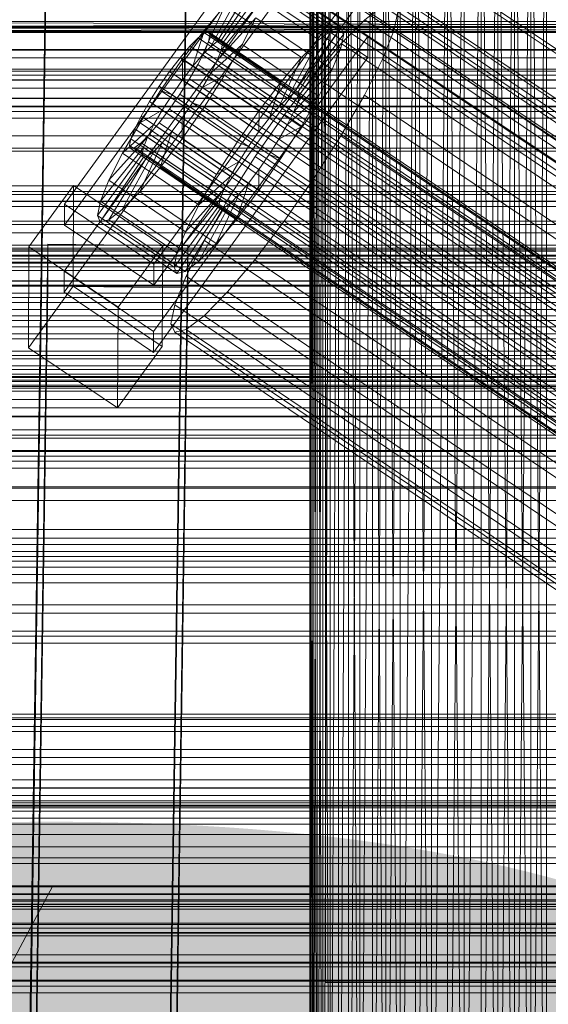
# Model space of a CAD drawing. Header units: millimetres. Extents: x -1970 to 61924, y -58230 to 6847.
# Tile 118 of 256: x -379 to -311, y -33993 to -33866. Entities that reach past the tile are written whole.
import ezdxf

# ---------------------------------------------------------------- set-up
doc = ezdxf.new("R2010")
doc.units = ezdxf.units.MM
for name, color, linetype, lineweight in [('COTAS_O', 1, 'Continuous', 0), ('COTAS_P', 1, 'Continuous', 0), ('frontal_briquetadora', 7, 'Continuous', 0), ('frontal_C01', 7, 'Continuous', 0), ('frontal_C02', 7, 'Continuous', 0), ('frontal_C03', 7, 'Continuous', 0), ('frontal_secador', 7, 'Continuous', 0)]:
    doc.layers.add(name, color=color, linetype=linetype, lineweight=lineweight)
doc.dimstyles.new('R19_100', dxfattribs={"dimtxt": 250, "dimasz": 150, "dimexe": 150, "dimexo": 80, "dimgap": 100, "dimtad": 1, "dimtih": 1, "dimtoh": 1, "dimdsep": 46, "dimcen": 0.09, "dimadec": 0, "dimazin": 0, "dimtfac": 1, "dimtdec": 4, "dimtofl": 0, "dimtmove": 0, "dimatfit": 3, "dimfxl": 1, "dimtolj": 1, "dimtzin": 0, "dimarcsym": 0})

# ---------------------------------------------------------------- blocks, each defined once
blk = doc.blocks.new('DIM_R26_46')
at = {"layer": 'COTAS_O'}
for p, q in [((-1725, -33700), (-1575, -33655)), ((1725, -33700), (1575, -33655)), ((-1725, -34400), (-1725, -33700)), ((-1725, -33700), (1725, -33700)), ((-1725, -33700), (-1575, -33745)), ((1725, -33700), (1575, -33745)), ((1725, -34400), (1725, -33700))]:
    blk.add_line(p, q, dxfattribs=at)
blk.add_text('3450 O', height=250, dxfattribs=at).set_placement((0, -33600))
blk = doc.blocks.new('DIM_R26_47')
at = {"layer": 'COTAS_P'}
for p, q in [((-850, -33400), (-150, -33400)), ((-150, -33400), (-195, -33550)), ((-150, -36000), (-150, -33400)), ((-150, -33400), (-105, -33550)), ((-150, -36000), (-195, -35850)), ((-150, -36000), (-105, -35850)), ((-850, -36000), (-150, -36000))]:
    blk.add_line(p, q, dxfattribs=at)
blk.add_text('2600 P', height=250, rotation=90, dxfattribs=at).set_placement((-250, -34700))
blk = doc.blocks.new('DIM_R26_48')
at = {"layer": 'COTAS_O'}
for p, q in [((-650, -33700), (50, -33700)), ((50, -33700), (5, -33850)), ((50, -34900), (50, -33700)), ((50, -33700), (95, -33850)), ((50, -34900), (5, -34750)), ((50, -34900), (95, -34750)), ((-650, -34900), (50, -34900))]:
    blk.add_line(p, q, dxfattribs=at)
blk.add_text('1200 O', height=250, rotation=90, dxfattribs=at).set_placement((-50, -34300))
blk = doc.blocks.new('DIM_R26_49')
at = {"layer": 'COTAS_O'}
for p, q in [((-650, -34200), (-500, -34155)), ((650, -34200), (500, -34155)), ((-650, -34900), (-650, -34200)), ((-650, -34200), (650, -34200)), ((-650, -34200), (-500, -34245)), ((650, -34200), (500, -34245)), ((650, -34900), (650, -34200))]:
    blk.add_line(p, q, dxfattribs=at)
blk.add_text('1300 O', height=250, dxfattribs=at).set_placement((0, -34100))

msp = doc.modelspace()

# ---------------------------------------------------------------- linework, layer by layer
at = {"layer": 'frontal_briquetadora'}
for p, q in [((-340, -33818), (-340, -33990)), ((-341.894, -33820), (-342, -34060)), ((-342, -33820), (-342, -34060)), ((-342, -33820), (-341.894, -34060)), ((-341.577, -33820), (-341.894, -34060)), ((-341.894, -33820), (-341.894, -34060)), ((-341.894, -33820), (-341.577, -34060)), ((-341.053, -33820), (-341.577, -34060)), ((-341.577, -33820), (-341.577, -34060)), ((-341.577, -33820), (-341.053, -34060)), ((-340.325, -33820), (-341.053, -34060)), ((-341.053, -33820), (-341.053, -34060)), ((-341.053, -33820), (-340.325, -34060)), ((-339.402, -33820), (-340.325, -34060)), ((-340.325, -33820), (-340.325, -34060)), ((-340.325, -33820), (-339.402, -34060)), ((-338.292, -33820), (-339.402, -34060)), ((-339.402, -33820), (-339.402, -34060)), ((-337.006, -33820), (-338.292, -34060)), ((-338.292, -33820), (-338.292, -34060)), ((-335.556, -33820), (-337.006, -34060)), ((-337.006, -33820), (-337.006, -34060)), ((-337.006, -33820), (-335.556, -34060)), ((-333.957, -33820), (-335.556, -34060)), ((-335.556, -33820), (-335.556, -34060)), ((-332.223, -33820), (-333.957, -34060)), ((-333.957, -34060), (-333.957, -33820)), ((-333.957, -33820), (-332.223, -34060)), ((-330.371, -33820), (-332.223, -34060)), ((-332.223, -34060), (-332.223, -33820)), ((-332.223, -33820), (-330.371, -34060)), ((-328.419, -33820), (-330.371, -34060)), ((-330.371, -34060), (-330.371, -33820)), ((-326.386, -33820), (-328.419, -34060)), ((-328.419, -34060), (-328.419, -33820)), ((-328.419, -33820), (-326.386, -34060)), ((-324.292, -33820), (-326.386, -34060)), ((-326.386, -34060), (-326.386, -33820)), ((-322.156, -33820), (-324.292, -34060)), ((-324.292, -34060), (-324.292, -33820)), ((-324.292, -33820), (-322.156, -34060)), ((-320, -33820), (-322.156, -34060)), ((-322.156, -34060), (-322.156, -33820)), ((-320, -34060), (-320, -33820)), ((-317.844, -33820), (-320, -34060)), ((-317.844, -34060), (-320, -33820)), ((-317.844, -33820), (-317.844, -34060)), ((-317.844, -34060), (-315.708, -33820)), ((-315.708, -34060), (-317.844, -33820)), ((-315.708, -33820), (-315.708, -34060)), ((-315.708, -34060), (-313.614, -33820)), ((-313.614, -34060), (-315.708, -33820)), ((-313.614, -33820), (-313.614, -34060)), ((-313.614, -34060), (-311.581, -33820)), ((-311.581, -34060), (-313.614, -33820)), ((-311.581, -33820), (-311.581, -34060)), ((-210, -33866.629), (-430, -33866.629)), ((-210, -33866.629), (-430, -33867.416)), ((-210, -33867.416), (-430, -33866.629)), ((-210, -33867.416), (-430, -33867.416)), ((-210, -33867.416), (-430, -33867.891)), ((-210, -33867.891), (-430, -33867.416)), ((-210, -33867.891), (-430, -33867.891)), ((-210, -33867.891), (-430, -33868.05)), ((-210, -33868.05), (-430, -33867.891)), ((-210, -33868.05), (-430, -33868.05)), ((-338.019, -33990), (-340, -33990)), ((-332.47, -33990), (-338.019, -33990)), ((-324.45, -33990), (-332.47, -33990)), ((-315.55, -33990), (-324.45, -33990)), ((-307.53, -33990), (-315.55, -33990))]:
    msp.add_line(p, q, dxfattribs=at)
at = {"layer": 'frontal_C01'}
for p, q in [((-373.501, -33890.064), (-345.969, -33852.21)), ((-345.981, -33854.906), (-373.513, -33892.761)), ((-373.539, -33898.692), (-346.008, -33860.838)), ((-334.501, -33859.946), (-362.033, -33897.801)), ((-353.378, -33869.079), (-347.835, -33860.764)), ((-347.835, -33860.764), (-338.005, -33867.395)), ((-346.008, -33860.838), (-334.539, -33868.574)), ((-353.892, -33869.203), (-348.918, -33861.025)), ((-353.205, -33869.465), (-347.47, -33861.579)), ((-348.918, -33861.025), (-339.088, -33867.656)), ((-347.47, -33861.579), (-337.64, -33868.21)), ((-362.045, -33900.497), (-334.513, -33862.643)), ((-354.71, -33869.828), (-350.645, -33862.346)), ((-353.384, -33870.335), (-347.847, -33863.416)), ((-350.645, -33862.346), (-340.816, -33868.977)), ((-347.847, -33863.416), (-338.017, -33870.047)), ((-346.02, -33863.534), (-373.551, -33901.388)), ((-355.777, -33870.913), (-352.899, -33864.635)), ((-352.899, -33864.635), (-355.525, -33867.737)), ((-352.899, -33864.635), (-343.069, -33871.266)), ((-334.551, -33871.27), (-346.02, -33863.534)), ((-332.629, -33864.633), (-334.938, -33866.398)), ((-332.629, -33864.633), (-148.32, -33988.968)), ((-331.181, -33864.284), (-146.872, -33988.618)), ((-331.197, -33867.828), (-330.692, -33865.373)), ((-330.692, -33865.373), (-146.383, -33989.708)), ((-353.902, -33871.63), (-348.941, -33866.148)), ((-350.678, -33869.59), (-348.941, -33866.148)), ((-348.941, -33866.148), (-339.111, -33872.779)), ((-334.938, -33866.398), (-337.95, -33869.458)), ((-334.938, -33866.398), (-150.629, -33990.733)), ((-355.525, -33867.737), (-358.345, -33871.44)), ((-357.021, -33872.382), (-355.525, -33867.737)), ((-355.53, -33868.098), (-356.348, -33868.723)), ((-355.017, -33867.974), (-355.53, -33868.098)), ((-355.53, -33868.098), (-141.731, -34012.326)), ((-355.525, -33867.737), (-345.695, -33874.368)), ((-355.022, -33869.23), (-354.844, -33868.36)), ((-354.844, -33868.36), (-355.017, -33867.974)), ((-355.017, -33867.974), (-141.218, -34012.202)), ((-354.844, -33868.36), (-141.045, -34012.589)), ((-339.088, -33867.656), (-344.062, -33875.834)), ((-338.005, -33867.395), (-343.549, -33875.71)), ((-337.64, -33868.21), (-343.376, -33876.097)), ((-340.816, -33868.977), (-339.088, -33867.656)), ((-339.088, -33867.656), (-338.005, -33867.395)), ((-337.64, -33868.21), (-338.017, -33870.047)), ((-338.005, -33867.395), (-337.64, -33868.21)), ((-332.659, -33871.481), (-331.197, -33867.828)), ((-331.197, -33867.828), (-146.887, -33992.163)), ((-334.539, -33868.574), (-362.071, -33906.429)), ((-357.415, -33869.808), (-358.659, -33871.277)), ((-356.348, -33868.723), (-357.415, -33869.808)), ((-357.415, -33869.808), (-143.617, -34014.036)), ((-356.348, -33868.723), (-142.549, -34012.952)), ((-355.777, -33870.913), (-354.71, -33869.828)), ((-355.541, -33870.524), (-355.022, -33869.23)), ((-355.022, -33869.23), (-141.224, -34013.458)), ((-354.725, -33873.26), (-350.678, -33869.59)), ((-354.71, -33869.828), (-353.892, -33869.203)), ((-344.88, -33876.46), (-354.71, -33869.828)), ((-353.892, -33869.203), (-353.378, -33869.079)), ((-344.062, -33875.834), (-353.892, -33869.203)), ((-353.205, -33869.465), (-353.384, -33870.335)), ((-343.549, -33875.71), (-353.378, -33869.079)), ((-353.378, -33869.079), (-353.205, -33869.465)), ((-343.376, -33876.097), (-353.205, -33869.465)), ((-352.938, -33873.508), (-350.678, -33869.59)), ((-350.678, -33869.59), (-340.848, -33876.221)), ((-340.816, -33868.977), (-344.88, -33876.46)), ((-343.069, -33871.266), (-340.816, -33868.977)), ((-337.95, -33869.458), (-341.461, -33873.605)), ((-337.95, -33869.458), (-153.641, -33993.793)), ((-334.539, -33868.574), (-334.551, -33871.27)), ((-357.021, -33872.382), (-355.777, -33870.913)), ((-356.363, -33872.155), (-355.541, -33870.524)), ((-345.947, -33877.544), (-355.777, -33870.913)), ((-355.541, -33870.524), (-141.742, -34014.753)), ((-353.384, -33870.335), (-353.902, -33871.63)), ((-343.554, -33876.967), (-353.384, -33870.335)), ((-338.017, -33870.047), (-343.554, -33876.967)), ((-338.017, -33870.047), (-339.111, -33872.779)), ((-362.083, -33909.125), (-334.551, -33871.27)), ((-358.345, -33871.44), (-361.166, -33875.493)), ((-358.659, -33871.277), (-359.995, -33873.031)), ((-358.659, -33871.277), (-144.861, -34015.505)), ((-358.345, -33871.44), (-358.357, -33874.137)), ((-348.515, -33878.072), (-358.345, -33871.44)), ((-357.434, -33874.011), (-356.363, -33872.155)), ((-356.363, -33872.155), (-142.565, -34016.383)), ((-353.902, -33871.63), (-354.725, -33873.26)), ((-344.073, -33878.261), (-353.902, -33871.63)), ((-343.069, -33871.266), (-345.947, -33877.544)), ((-345.695, -33874.368), (-343.069, -33871.266)), ((-334.981, -33876.083), (-332.659, -33871.481)), ((-332.659, -33871.481), (-148.35, -33995.816)), ((-359.995, -33873.031), (-361.332, -33874.951)), ((-146.196, -34017.26), (-359.995, -33873.031)), ((-358.357, -33874.137), (-357.021, -33872.382)), ((-347.191, -33879.013), (-357.021, -33872.382)), ((-354.725, -33873.26), (-355.796, -33875.116)), ((-355.796, -33875.116), (-352.938, -33873.508)), ((-355.569, -33877.633), (-352.938, -33873.508)), ((-344.895, -33879.891), (-354.725, -33873.26)), ((-352.938, -33873.508), (-343.108, -33880.139)), ((-341.461, -33873.605), (-345.231, -33878.556)), ((-339.111, -33872.779), (-344.073, -33878.261)), ((-341.461, -33873.605), (-157.152, -33997.94)), ((-339.111, -33872.779), (-340.848, -33876.221)), ((-359.693, -33876.056), (-358.357, -33874.137)), ((-358.68, -33875.965), (-357.434, -33874.011)), ((-358.357, -33874.137), (-348.527, -33880.768)), ((-357.434, -33874.011), (-143.635, -34018.239)), ((-348.515, -33878.072), (-345.695, -33874.368)), ((-345.695, -33874.368), (-347.191, -33879.013)), ((-361.166, -33875.493), (-363.797, -33879.619)), ((-361.332, -33874.951), (-362.578, -33876.905)), ((-361.332, -33874.951), (-147.533, -34019.179)), ((-359.693, -33876.056), (-361.166, -33875.493)), ((-361.166, -33875.493), (-351.336, -33882.124)), ((-360.939, -33878.011), (-359.693, -33876.056)), ((-360.017, -33877.884), (-358.68, -33875.965)), ((-349.863, -33882.687), (-359.693, -33876.056)), ((-358.68, -33875.965), (-144.881, -34020.193)), ((-355.796, -33875.116), (-357.042, -33877.07)), ((-345.966, -33881.747), (-355.796, -33875.116)), ((-344.062, -33875.834), (-344.88, -33876.46)), ((-343.549, -33875.71), (-344.062, -33875.834)), ((-343.554, -33876.967), (-343.376, -33876.097)), ((-343.376, -33876.097), (-343.549, -33875.71)), ((-338.003, -33881.32), (-334.981, -33876.083)), ((-334.981, -33876.083), (-150.672, -34000.418)), ((-362.578, -33876.905), (-363.648, -33878.761)), ((-362.578, -33876.905), (-148.779, -34021.134)), ((-357.042, -33877.07), (-358.378, -33878.99)), ((-357.042, -33877.07), (-355.569, -33877.633)), ((-347.212, -33883.701), (-357.042, -33877.07)), ((-344.88, -33876.46), (-345.947, -33877.544)), ((-340.848, -33876.221), (-344.895, -33879.891)), ((-344.073, -33878.261), (-343.554, -33876.967)), ((-340.848, -33876.221), (-343.108, -33880.139)), ((-360.939, -33878.011), (-363.797, -33879.619)), ((-362.01, -33879.866), (-360.939, -33878.011)), ((-361.352, -33879.639), (-360.017, -33877.884)), ((-351.109, -33884.642), (-360.939, -33878.011)), ((-360.017, -33877.884), (-146.218, -34022.113)), ((-358.39, -33881.686), (-355.569, -33877.633)), ((-355.569, -33877.633), (-345.739, -33884.264)), ((-351.336, -33882.124), (-348.515, -33878.072)), ((-345.231, -33878.556), (-349.002, -33883.974)), ((-348.527, -33880.768), (-348.515, -33878.072)), ((-345.947, -33877.544), (-347.191, -33879.013)), ((-160.922, -34002.891), (-345.231, -33878.556)), ((-344.895, -33879.891), (-344.073, -33878.261)), ((-363.797, -33879.619), (-366.057, -33883.536)), ((-362.01, -33879.866), (-366.057, -33883.536)), ((-363.648, -33878.761), (-364.471, -33880.391)), ((-363.797, -33879.619), (-353.967, -33886.25)), ((-363.648, -33878.761), (-149.85, -34022.989)), ((-362.833, -33881.497), (-362.01, -33879.866)), ((-362.596, -33881.108), (-361.352, -33879.639)), ((-352.18, -33886.497), (-362.01, -33879.866)), ((-361.352, -33879.639), (-147.554, -34023.867)), ((-358.378, -33878.99), (-359.714, -33880.744)), ((-358.378, -33878.99), (-358.39, -33881.686)), ((-348.548, -33885.621), (-358.378, -33878.99)), ((-347.191, -33879.013), (-348.527, -33880.768)), ((-345.966, -33881.747), (-344.895, -33879.891)), ((-364.471, -33880.391), (-364.989, -33881.686)), ((-364.471, -33880.391), (-150.672, -34024.62)), ((-363.664, -33882.193), (-362.596, -33881.108)), ((-362.596, -33881.108), (-148.798, -34025.337)), ((-359.714, -33880.744), (-361.21, -33885.389)), ((-359.714, -33880.744), (-360.958, -33882.213)), ((-349.884, -33887.375), (-359.714, -33880.744)), ((-348.527, -33880.768), (-349.863, -33882.687)), ((-343.108, -33880.139), (-345.966, -33881.747)), ((-343.108, -33880.139), (-345.739, -33884.264)), ((-362.833, -33881.497), (-367.794, -33886.978)), ((-364.989, -33881.686), (-365.168, -33882.556)), ((-364.989, -33881.686), (-151.191, -34025.914)), ((-364.482, -33882.818), (-363.664, -33882.193)), ((-360.958, -33882.213), (-363.836, -33888.492)), ((-363.664, -33882.193), (-149.865, -34026.421)), ((-363.351, -33882.791), (-362.833, -33881.497)), ((-353.003, -33888.128), (-362.833, -33881.497)), ((-360.958, -33882.213), (-362.025, -33883.298)), ((-361.21, -33885.389), (-358.39, -33881.686)), ((-351.128, -33888.845), (-360.958, -33882.213)), ((-358.39, -33881.686), (-348.56, -33888.317)), ((-353.967, -33886.25), (-351.336, -33882.124)), ((-351.336, -33882.124), (-349.863, -33882.687)), ((-347.212, -33883.701), (-345.966, -33881.747)), ((-341.52, -33886.835), (-338.003, -33881.32)), ((-338.003, -33881.32), (-153.694, -34005.655)), ((-363.53, -33883.661), (-369.265, -33891.547)), ((-363.351, -33882.791), (-368.888, -33889.711)), ((-366.057, -33883.536), (-367.794, -33886.978)), ((-362.025, -33883.298), (-366.09, -33890.781)), ((-366.057, -33883.536), (-356.228, -33890.167)), ((-365.168, -33882.556), (-364.995, -33882.942)), ((-365.168, -33882.556), (-151.369, -34026.784)), ((-364.995, -33882.942), (-364.482, -33882.818)), ((-364.995, -33882.942), (-151.196, -34027.17)), ((-364.482, -33882.818), (-150.683, -34027.046)), ((-363.53, -33883.661), (-363.351, -33882.791)), ((-363.357, -33884.047), (-363.53, -33883.661)), ((-353.7, -33890.292), (-363.53, -33883.661)), ((-353.521, -33889.422), (-363.351, -33882.791)), ((-362.025, -33883.298), (-362.843, -33883.923)), ((-352.196, -33889.929), (-362.025, -33883.298)), ((-349.863, -33882.687), (-351.109, -33884.642)), ((-348.548, -33885.621), (-347.212, -33883.701)), ((-345.739, -33884.264), (-347.212, -33883.701)), ((-363.357, -33884.047), (-368.9, -33892.362)), ((-362.843, -33883.923), (-367.817, -33892.101)), ((-362.843, -33883.923), (-363.357, -33884.047)), ((-353.527, -33890.678), (-363.357, -33884.047)), ((-353.014, -33890.554), (-362.843, -33883.923)), ((-353.967, -33886.25), (-351.109, -33884.642)), ((-349.002, -33883.974), (-352.519, -33889.49)), ((-351.109, -33884.642), (-352.18, -33886.497)), ((-349.002, -33883.974), (-164.693, -34008.309)), ((-345.739, -33884.264), (-348.56, -33888.317)), ((-363.836, -33888.492), (-361.21, -33885.389)), ((-361.21, -33885.389), (-351.38, -33892.021)), ((-356.228, -33890.167), (-353.967, -33886.25)), ((-349.884, -33887.375), (-348.548, -33885.621)), ((-348.56, -33888.317), (-348.548, -33885.621)), ((-367.794, -33886.978), (-368.888, -33889.711)), ((-367.794, -33886.978), (-357.964, -33893.61)), ((-356.228, -33890.167), (-352.18, -33886.497)), ((-352.18, -33886.497), (-353.003, -33888.128)), ((-351.38, -33892.021), (-349.884, -33887.375)), ((-351.128, -33888.845), (-349.884, -33887.375)), ((-345.291, -33892.253), (-341.52, -33886.835)), ((-341.52, -33886.835), (-157.211, -34011.17)), ((-378.086, -33895.565), (-372.35, -33887.678)), ((-372.408, -33900.62), (-372.35, -33887.678)), ((-372.35, -33887.678), (-360.882, -33895.415)), ((-366.09, -33890.781), (-363.836, -33888.492)), ((-363.836, -33888.492), (-354.006, -33895.123)), ((-357.964, -33893.61), (-353.003, -33888.128)), ((-353.003, -33888.128), (-353.521, -33889.422)), ((-348.56, -33888.317), (-351.38, -33892.021)), ((-368.888, -33889.711), (-369.265, -33891.547)), ((-368.888, -33889.711), (-359.058, -33896.342)), ((-359.058, -33896.342), (-353.521, -33889.422)), ((-356.26, -33897.412), (-352.196, -33889.929)), ((-352.519, -33889.49), (-355.541, -33894.727)), ((-354.006, -33895.123), (-351.128, -33888.845)), ((-353.521, -33889.422), (-353.7, -33890.292)), ((-353.014, -33890.554), (-352.196, -33889.929)), ((-352.519, -33889.49), (-168.21, -34013.824)), ((-352.196, -33889.929), (-351.128, -33888.845)), ((-373.501, -33890.064), (-373.513, -33892.761)), ((-362.033, -33897.801), (-373.501, -33890.064)), ((-367.817, -33892.101), (-366.09, -33890.781)), ((-366.09, -33890.781), (-356.26, -33897.412)), ((-359.436, -33898.178), (-353.7, -33890.292)), ((-359.07, -33898.994), (-353.527, -33890.678)), ((-357.987, -33898.732), (-353.014, -33890.554)), ((-357.964, -33893.61), (-356.228, -33890.167)), ((-353.7, -33890.292), (-353.527, -33890.678)), ((-353.527, -33890.678), (-353.014, -33890.554)), ((-369.265, -33891.547), (-368.9, -33892.362)), ((-369.265, -33891.547), (-359.436, -33898.178)), ((-368.9, -33892.362), (-367.817, -33892.101)), ((-368.9, -33892.362), (-359.07, -33898.994)), ((-367.817, -33892.101), (-357.987, -33898.732)), ((-351.38, -33892.021), (-354.006, -33895.123)), ((-349.061, -33897.204), (-345.291, -33892.253)), ((-345.291, -33892.253), (-160.982, -34016.588)), ((-373.513, -33892.761), (-362.045, -33900.497)), ((-359.058, -33896.342), (-357.964, -33893.61)), ((-355.541, -33894.727), (-357.863, -33899.328)), ((-355.541, -33894.727), (-171.232, -34019.061)), ((-378.512, -34090.309), (-375.644, -33895.198)), ((-378.086, -33895.565), (-378.143, -33908.506)), ((-366.618, -33903.301), (-378.086, -33895.565)), ((-375.644, -33900.591), (-375.644, -33895.198)), ((-375.644, -33895.198), (-357.646, -33895.444)), ((-360.882, -33895.415), (-366.618, -33903.301)), ((-360.882, -33895.415), (-360.939, -33908.356)), ((-357.646, -33895.444), (-360.514, -34090.554)), ((-359.436, -33898.178), (-359.058, -33896.342)), ((-357.646, -33895.444), (-357.646, -33900.836)), ((-354.006, -33895.123), (-356.26, -33897.412)), ((-356.26, -33897.412), (-357.987, -33898.732)), ((-352.572, -33901.351), (-349.061, -33897.204)), ((-349.061, -33897.204), (-164.752, -34021.539)), ((-373.539, -33898.692), (-373.551, -33901.388)), ((-362.071, -33906.429), (-373.539, -33898.692)), ((-362.045, -33900.497), (-362.033, -33897.801)), ((-359.07, -33898.994), (-359.436, -33898.178)), ((-357.987, -33898.732), (-359.07, -33898.994)), ((-357.863, -33899.328), (-359.326, -33902.981)), ((-357.863, -33899.328), (-173.554, -34023.663)), ((-378.512, -34095.702), (-375.644, -33900.591)), ((-372.408, -33900.62), (-378.143, -33908.506)), ((-357.646, -33900.836), (-375.644, -33900.591)), ((-373.551, -33901.388), (-362.083, -33909.125)), ((-360.939, -33908.356), (-372.408, -33900.62)), ((-360.514, -34095.947), (-357.646, -33900.836)), ((-355.584, -33904.411), (-352.572, -33901.351)), ((-352.572, -33901.351), (-168.263, -34025.686)), ((-366.675, -33916.243), (-366.618, -33903.301)), ((-359.326, -33902.981), (-359.83, -33905.436)), ((-359.326, -33902.981), (-175.016, -34027.316)), ((-357.893, -33906.176), (-355.584, -33904.411)), ((-355.584, -33904.411), (-171.275, -34028.746)), ((-362.083, -33909.125), (-362.071, -33906.429)), ((-359.83, -33905.436), (-359.341, -33906.526)), ((-359.83, -33905.436), (-175.521, -34029.771)), ((-359.341, -33906.526), (-357.893, -33906.176)), ((-357.893, -33906.176), (-173.584, -34030.511)), ((-359.341, -33906.526), (-175.032, -34030.861)), ((-378.143, -33908.506), (-366.675, -33916.243)), ((-366.675, -33916.243), (-360.939, -33908.356)), ((980, -33912.304), (-980, -33912.304)), ((980, -33917.304), (-980, -33917.304))]:
    msp.add_line(p, q, dxfattribs=at)
at = {"layer": 'frontal_C02'}
for p, q in [((-355.541, -33840.521), (-171.232, -33963.775)), ((-378.512, -34034.638), (-375.644, -33841.233)), ((-357.646, -33841.476), (-360.514, -34034.881)), ((-349.061, -33844.285), (-164.752, -33967.54)), ((-357.863, -33845.244), (-173.554, -33968.499)), ((-378.512, -34040.599), (-375.644, -33847.194)), ((-360.514, -34040.842), (-357.646, -33847.437)), ((-352.572, -33848.318), (-168.263, -33971.572)), ((-359.326, -33849.053), (-175.016, -33972.308)), ((-359.83, -33851.689), (-175.521, -33974.944)), ((-355.584, -33851.227), (-171.275, -33974.481)), ((-359.341, -33852.972), (-175.032, -33976.227)), ((-357.893, -33852.814), (-173.584, -33976.069)), ((-450, -33876.51), (450, -33876.51)), ((450, -33888.432), (-450, -33888.432)), ((450, -33909.919), (-450, -33909.919)), ((-450, -33921.841), (450, -33921.841)), ((430, -33967.57), (-430, -33967.57)), ((430, -33972.57), (-430, -33972.57)), ((-430, -34080.57), (-375, -33977.57)), ((-375, -33977.57), (-430, -33977.57))]:
    msp.add_line(p, q, dxfattribs=at)
at = {"layer": 'frontal_C03'}
for p, q in [((1250, -33867.279), (-1250, -33867.279)), ((1250, -33867.932), (-1250, -33867.932)), ((1250, -33870.24), (-1250, -33870.24)), ((-1250, -33871.297), (1250, -33871.297)), ((-1250, -33872.731), (1250, -33872.731)), ((-1250, -33873.529), (1250, -33873.529)), ((-1250, -33874.113), (1250, -33874.113)), ((1250, -33874.149), (-1250, -33874.149)), ((1250, -33875.207), (-1250, -33875.207)), ((-1250, -33876.451), (1250, -33876.451)), ((1250, -33877.514), (-1250, -33877.514)), ((-1250, -33877.581), (1250, -33877.581)), ((1250, -33878.167), (-1250, -33878.167)), ((1250, -33879.049), (-1250, -33879.049)), ((-1250, -33881.3), (1250, -33881.3)), ((-1500, -33883.261), (1500, -33883.261)), ((-1250, -33882.897), (1250, -33882.897)), ((-1250, -33887.744), (1250, -33887.744)), ((1250, -33888.855), (-1250, -33888.855)), ((-1250, -33889.699), (1250, -33889.699)), ((1250, -33889.737), (-1250, -33889.737)), ((1250, -33890.39), (-1250, -33890.39)), ((1500, -33892.245), (-1500, -33892.245)), ((1250, -33892.697), (-1250, -33892.697)), ((-1250, -33893.755), (1250, -33893.755)), ((-1268, -33895.717), (1268, -33895.717)), ((-1268, -33895.941), (1268, -33895.941)), ((-1268, -33896.106), (1268, -33896.106)), ((-1250, -33895.344), (1250, -33895.344)), ((-1268, -33896.763), (1268, -33896.763)), ((-1268, -33897.081), (1268, -33897.081)), ((1250, -33896.607), (-1250, -33896.607)), ((1250, -33897.525), (-1250, -33897.525)), ((-1268, -33898.127), (1268, -33898.127)), ((-1268, -33898.576), (1268, -33898.576)), ((1250, -33897.664), (-1250, -33897.664)), ((-1268, -33899.939), (1268, -33899.939)), ((1250, -33899.972), (-1250, -33899.972)), ((-1268, -33900.489), (1268, -33900.489)), ((1250, -33900.625), (-1250, -33900.625)), ((-1268, -33902.077), (1268, -33902.077)), ((1268, -33902.69), (-1268, -33902.69)), ((1250, -33901.506), (-1250, -33901.506)), ((-1250, -33903.582), (1250, -33903.582)), ((-1268, -33904.394), (1268, -33904.394)), ((-1268, -33905.029), (1268, -33905.029)), ((-1250, -33905.841), (1250, -33905.841)), ((-1268, -33906.733), (1268, -33906.733)), ((-1268, -33907.346), (1268, -33907.346)), ((-1268, -33908.934), (1268, -33908.934)), ((-1268, -33909.484), (1268, -33909.484)), ((-1268, -33910.847), (1268, -33910.847)), ((-1268, -33911.296), (1268, -33911.296)), ((1250, -33911.313), (-1250, -33911.313)), ((-1268, -33912.342), (1268, -33912.342)), ((-1268, -33912.66), (1268, -33912.66)), ((-1250, -33911.898), (1250, -33911.898)), ((1250, -33912.194), (-1250, -33912.194)), ((-1268, -33913.317), (1268, -33913.317)), ((-1268, -33913.482), (1268, -33913.482)), ((-1268, -33913.706), (1268, -33913.706)), ((1250, -33912.848), (-1250, -33912.848)), ((-1250, -33914.079), (1250, -33914.079)), ((1250, -33915.155), (-1250, -33915.155)), ((-1250, -33916.212), (1250, -33916.212)), ((1500, -33917.367), (-1500, -33917.367)), ((1250, -33919.065), (-1250, -33919.065)), ((-1250, -33919.724), (1250, -33919.724)), ((1250, -33920.122), (-1250, -33920.122)), ((-1250, -33921.679), (1250, -33921.679)), ((1250, -33922.429), (-1250, -33922.429)), ((1250, -33923.083), (-1250, -33923.083)), ((1250, -33923.964), (-1250, -33923.964)), ((-1500, -33926.351), (1500, -33926.351)), ((-1250, -33926.526), (1250, -33926.526)), ((-1250, -33928.123), (1250, -33928.123)), ((-1250, -33931.843), (1250, -33931.843)), ((-1250, -33932.972), (1250, -33932.972)), ((1250, -33933.77), (-1250, -33933.77)), ((1250, -33934.652), (-1250, -33934.652)), ((-1250, -33935.31), (1250, -33935.31)), ((-1250, -33935.894), (1250, -33935.894)), ((-1250, -33936.692), (1250, -33936.692)), ((1250, -33937.613), (-1250, -33937.613)), ((-1250, -33938.67), (1250, -33938.67)), ((1250, -33941.522), (-1250, -33941.522)), ((1250, -33942.579), (-1250, -33942.579)), ((1250, -33944.887), (-1250, -33944.887)), ((1250, -33945.54), (-1250, -33945.54)), ((1250, -33946.422), (-1250, -33946.422)), ((-1500, -33955.526), (1500, -33955.526)), ((1250, -33956.228), (-1250, -33956.228)), ((1250, -33957.109), (-1250, -33957.109)), ((1250, -33957.763), (-1250, -33957.763)), ((1250, -33960.07), (-1250, -33960.07)), ((-1250, -33961.128), (1250, -33961.128)), ((1250, -33963.98), (-1250, -33963.98)), ((1250, -33965.037), (-1250, -33965.037)), ((1500, -33966.934), (-1500, -33966.934)), ((1500, -33967.219), (-1500, -33967.219)), ((1250, -33967.345), (-1250, -33967.345)), ((1250, -33967.998), (-1250, -33967.998)), ((1250, -33968.879), (-1250, -33968.879)), ((-1500, -33978.628), (1500, -33978.628)), ((1250, -33978.686), (-1250, -33978.686)), ((1250, -33979.567), (-1250, -33979.567)), ((1250, -33980.221), (-1250, -33980.221)), ((1250, -33982.528), (-1250, -33982.528)), ((-1250, -33983.585), (1250, -33983.585)), ((1250, -33986.437), (-1250, -33986.437)), ((1250, -33987.495), (-1250, -33987.495)), ((1250, -33989.802), (-1250, -33989.802)), ((1250, -33990.456), (-1250, -33990.456)), ((1250, -33991.337), (-1250, -33991.337))]:
    msp.add_line(p, q, dxfattribs=at)
at = {"layer": 'frontal_secador'}
for p, q in [((1250, -33870.291), (-1250, -33870.291)), ((1250, -33873), (-1250, -33873)), ((-1250, -33956), (1250, -33956)), ((-1250, -33962), (1250, -33962)), ((-1250, -33965), (1250, -33965)), ((1250, -33966), (-1250, -33966)), ((-1250, -33966.659), (1250, -33966.659)), ((1250, -33969.659), (-1250, -33969.659)), ((-1250, -33971), (1250, -33971)), ((1250, -33974), (-1250, -33974)), ((-1250, -33974.728), (1250, -33974.728)), ((-1250, -33977.588), (1250, -33977.588)), ((1250, -33977.611), (-1250, -33977.611)), ((1250, -33977.728), (-1250, -33977.728)), ((-1250, -33979.387), (1250, -33979.387)), ((1250, -33979.918), (-1250, -33979.918)), ((-1250, -33980), (1250, -33980)), ((1250, -33980.588), (-1250, -33980.588)), ((1250, -33982.387), (-1250, -33982.387)), ((1250, -33983), (-1250, -33983)), ((-1250, -33983.65), (1250, -33983.65)), ((1250, -33984), (-1250, -33984)), ((1250, -33987.382), (-1250, -33987.382)), ((-1250, -33988), (1250, -33988)), ((1250, -33989.689), (-1250, -33989.689))]:
    msp.add_line(p, q, dxfattribs=at)

# ---------------------------------------------------------------- dimensions: what is measured, and where the dimension line sits
at = {"layer": 'COTAS_O'}
for p1, p2, distance, picture, middle in [((-650, -34900), (-650, -33700), -700, 'DIM_R26_48', (50, -34300)), ((-1725, -34400), (1725, -34400), 700, 'DIM_R26_46', (0, -33700)), ((-650, -34900), (650, -34900), 700, 'DIM_R26_49', (0, -34200))]:
    dim = msp.add_aligned_dim(p1=p1, p2=p2, distance=distance, text='<> O', dimstyle='R19_100', dxfattribs=at)
    dim.commit()
    dim.dimension.update_dxf_attribs({"geometry": picture, "text_midpoint": middle})
at = {"layer": 'COTAS_P'}
dim = msp.add_aligned_dim(p1=(-850, -36000), p2=(-850, -33400), distance=-700, text='<> P', dimstyle='R19_100', dxfattribs=at)
dim.commit()
dim.dimension.update_dxf_attribs({"geometry": 'DIM_R26_47', "text_midpoint": (-150, -34700)})

doc.saveas('drawing.dxf')
